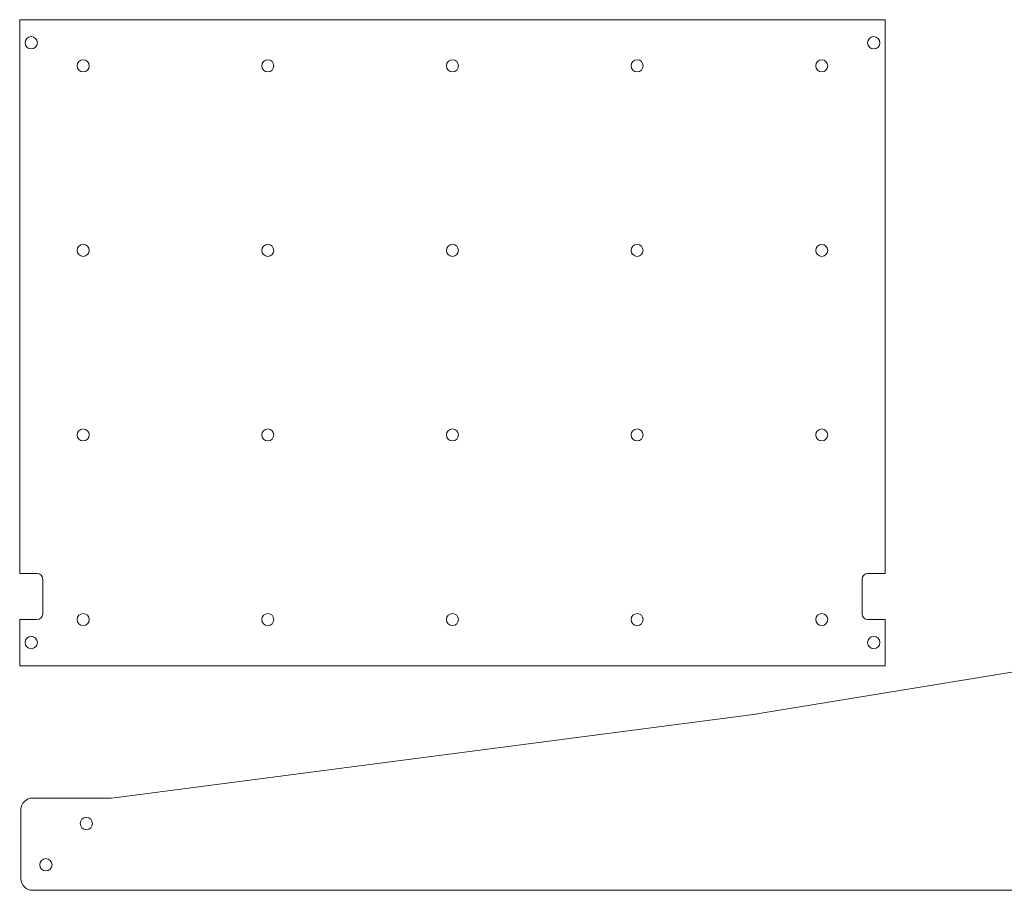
# Model space of a CAD drawing. Header units: inches. Extents: x 0 to 46.9, y 0.7 to 46.
# Tile 2 of 3: x 0 to 21.3, y 27.2 to 46. Entities that reach past the tile are written whole.
import ezdxf

# ---------------------------------------------------------------- set-up
doc = ezdxf.new("R2010")
doc.units = ezdxf.units.IN
doc.header["$MEASUREMENT"] = 0

msp = doc.modelspace()

# ---------------------------------------------------------------- linework, layer by layer
at = {"color": 7, "linetype": 'Continuous', "lineweight": 15}
for p, q in [((0.007, 46.034), (0.007, 34.034)), ((18.757, 46.034), (0.007, 46.034)), ((18.757, 34.034), (18.757, 46.034)), ((16.073, 31.006), (41.411, 35.166)), ((0.382, 34.034), (0.007, 34.034)), ((18.382, 34.034), (18.757, 34.034)), ((0.507, 33.159), (0.507, 33.909)), ((18.257, 33.159), (18.257, 33.909)), ((0.007, 33.034), (0.007, 32.034)), ((0.007, 33.034), (0.382, 33.034)), ((18.757, 33.034), (18.382, 33.034)), ((18.757, 32.034), (18.757, 33.034)), ((0.007, 32.034), (18.757, 32.034)), ((2.115, 29.179), (15.951, 30.981)), ((16.073, 31.006), (15.951, 30.981)), ((0.285, 29.166), (1.992, 29.166)), ((2.115, 29.179), (1.992, 29.166)), ((0.035, 28.916), (0.035, 27.416)), ((46.411, 27.166), (0.285, 27.166))]:
    msp.add_line(p, q, dxfattribs=at)
for centre, radius in [((0.257, 45.534), 0.133), ((18.507, 45.534), 0.133), ((1.382, 45.034), 0.13), ((5.382, 45.034), 0.13), ((9.382, 45.034), 0.13), ((13.382, 45.034), 0.13), ((17.382, 45.034), 0.13), ((1.382, 41.034), 0.13), ((5.382, 41.034), 0.13), ((9.382, 41.034), 0.13), ((13.382, 41.034), 0.13), ((17.382, 41.034), 0.13), ((1.382, 37.034), 0.13), ((5.382, 37.034), 0.13), ((9.382, 37.034), 0.13), ((13.382, 37.034), 0.13), ((17.382, 37.034), 0.13), ((1.382, 33.034), 0.13), ((5.382, 33.034), 0.13), ((9.382, 33.034), 0.13), ((13.382, 33.034), 0.13), ((17.382, 33.034), 0.13), ((0.257, 32.534), 0.133), ((18.507, 32.534), 0.133), ((1.451, 28.613), 0.133), ((0.576, 27.719), 0.133)]:
    msp.add_circle(centre, radius, dxfattribs=at)
for centre, radius, start, end in [((0.382, 33.909), 0.125, 0, 90), ((18.382, 33.909), 0.125, 90, 180), ((0.382, 33.159), 0.125, 270, 0), ((18.382, 33.159), 0.125, 180, 270), ((0.285, 28.916), 0.25, 90, 180), ((0.285, 27.416), 0.25, 180, 270)]:
    msp.add_arc(centre, radius, start, end, dxfattribs=at)

doc.saveas('drawing.dxf')
